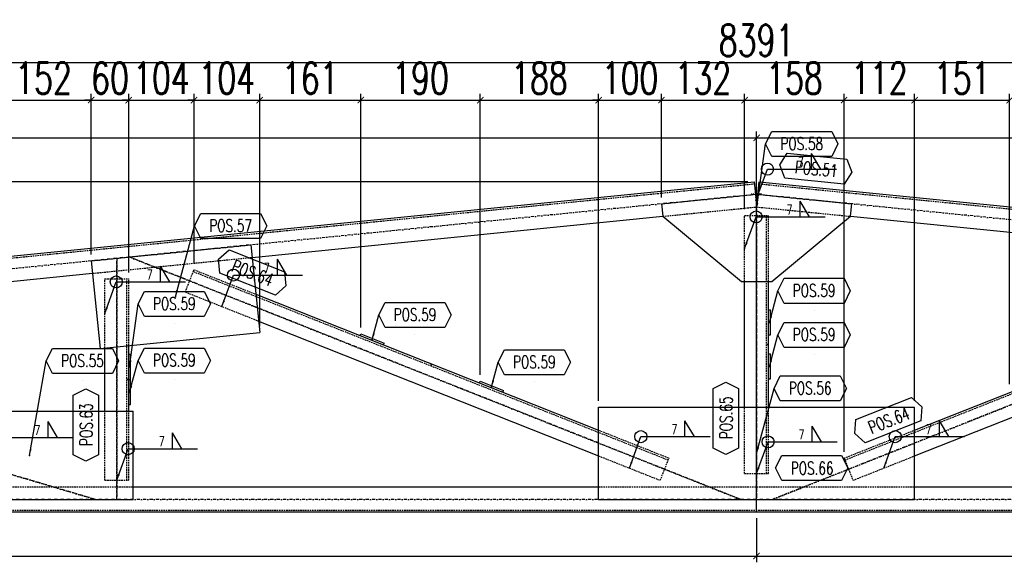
# Model space of a CAD drawing. Header units: feet. Extents: x -13577 to 173285, y -65833 to 34873.
# Tile 104 of 127: x 97790 to 99354, y -54928 to -54066. Entities that reach past the tile are written whole.
import ezdxf
from ezdxf.enums import TextEntityAlignment as Align

# ---------------------------------------------------------------- set-up
doc = ezdxf.new("R2010")
doc.units = ezdxf.units.FT
doc.header["$LTSCALE"] = 10
doc.header["$MEASUREMENT"] = 0
doc.linetypes.add('DASHDOT', pattern=[1, 0.5, -0.25, 0, -0.25])
doc.linetypes.add('HIDDEN', pattern=[0.375, 0.25, -0.125])
doc.layers.get('0').update_dxf_attribs({"linetype": 'CONTINUOUS'})
doc.layers.get('Defpoints').update_dxf_attribs({"linetype": 'CONTINUOUS'})
for name, color, linetype in [('A', 2, 'DASHDOT'), ('FORIR', 4, 'CONTINUOUS'), ('G', 3, 'CONTINUOUS'), ('POS_BOX', 6, 'CONTINUOUS'), ('POS_DES', 2, 'CONTINUOUS'), ('POS_MAT', 2, 'CONTINUOUS'), ('POS_NOT', 2, 'CONTINUOUS'), ('TR', 6, 'HIDDEN'), ('TXT1', 7, 'CONTINUOUS')]:
    doc.layers.add(name, color=color, linetype=linetype)
doc.styles.add('1', font='romans.shx', dxfattribs={"width": 0.7, "height": 50})
doc.styles.add('POS', font='ROMANS', dxfattribs={"width": 0.7})
doc.dimstyles.get("Standard").update_dxf_attribs({"dimtxt": 50, "dimasz": 1, "dimexe": 1, "dimexo": 1, "dimgap": 1, "dimtad": 1, "dimdec": 0, "dimdsep": 46, "dimtxsty": '1', "dimblk": 'ARCHTICK', "dimcen": 3, "dimclrd": 1, "dimclre": 1, "dimclrt": 3, "dimadec": 0, "dimazin": 0, "dimtfac": 1, "dimtdec": 0, "dimtix": 1, "dimtmove": 0, "dimatfit": 3, "dimfxl": 0, "dimtolj": 1, "dimarcsym": 0})

# ---------------------------------------------------------------- blocks, each defined once
blk = doc.blocks.new('3D2D_INFOWELD')
blk.add_point((0, 0))
at = {"layer": 'FORIR', "flags": 1}
blk.add_attdef('DATA', (7.6, -4.3), '', height=5.26, dxfattribs=at)
blk = doc.blocks.new('ALLAROUND')
blk.add_circle((0, 0), 0.956)
blk = doc.blocks.new('LINE_UNI_S_D')
blk.add_line((0, 0), (11, 0))
blk = doc.blocks.new('W01_UP_SIMPLE')
for q in [(8.46, 0), (6.96, 0)]:
    blk.add_line((6.96, 2.5), q)
at = {"style": '1', "width": 0.7}
blk.add_attdef('VAL2', text='', height=1.5, dxfattribs=at).set_placement((7, 3), align=Align.CENTER)
blk.add_attdef('VAL3', (9.47, 3), '', height=1.5, dxfattribs=at)
blk.add_attdef('VAL1', text='', height=1.5, dxfattribs=at).set_placement((5.78, 0.41), align=Align.RIGHT)
blk = doc.blocks.new('_ArchTick')
at = {"color": 0, "linetype": 'ByBlock', "const_width": 0.15}
blk.add_lwpolyline([(-0.5, -0.5), (0.5, 0.5)], dxfattribs=at)
blk = doc.blocks.new('P8_LAM')
blk.add_line((5.75, -3.08), (5.75, -3.08))
at = {"layer": 'POS_BOX'}
blk.add_lwpolyline([(11.5, 0), (10.5, -2), (1, -2), (0, 0), (1, 2), (10.5, 2)], close=True, dxfattribs=at)
at = {"style": 'POS', "width": 0.7}
blk.add_attdef('POS_PEZ', text='', height=2, dxfattribs=at).set_placement((5.75, -0.95), align=Align.CENTER)
at = {"style": 'POS', "width": 0.7, "flags": 1}
for tag, p in [('MAR_PEZ', (1, -3.15)), ('QTA_PEZ', (1, -3.69)), ('SUN_LIS', (1, -4.84)), ('PUN_LIS', (1, -4.3)), ('COD_PEZ', (1, -5.95)), ('MCL_PEZ', (1, -5.41)), ('DIM_PRO', (1, -6.59))]:
    blk.add_attdef(tag, p, '', height=0.35, dxfattribs=at)
at = {"layer": 'POS_DES', "style": 'POS', "width": 0.7, "flags": 1}
for tag, p in [('SPE_PRO', (3.38, -4.66)), ('LAR_PRO', (3.4, -4.12)), ('LUN_PRO', (3.37, -5.17))]:
    blk.add_attdef(tag, p, '', height=0.35, dxfattribs=at)
at = {"layer": 'POS_MAT', "style": 'POS', "width": 0.7, "flags": 1}
blk.add_attdef('MAT_PRO', text='', height=0.35, dxfattribs=at).set_placement((4.3, -3.18), align=Align.CENTER)
at = {"layer": 'POS_NOT', "style": 'POS', "width": 0.7, "flags": 1}
blk.add_attdef('NOT_PEZ', (3.41, -3.62), '', height=0.35, dxfattribs=at)
blk = doc.blocks.new('P8_PRO')
at = {"layer": 'POS_BOX'}
blk.add_lwpolyline([(11.5, 0), (10.5, -2), (1, -2), (0, 0), (1, 2), (10.5, 2)], close=True, dxfattribs=at)
at = {"style": 'POS', "width": 0.7}
blk.add_attdef('POS_PEZ', text='', height=2, dxfattribs=at).set_placement((5.83, -1.05), align=Align.CENTER)
at = {"style": 'POS', "width": 0.7, "flags": 1}
for tag, p in [('QTA_PEZ', (1, -3.45)), ('MAR_PEZ', (1, -2.92)), ('SUN_LIS', (1, -4.58)), ('PUN_LIS', (1, -4.05)), ('COD_PEZ', (1, -5.68)), ('MCL_PEZ', (1, -5.14)), ('DIM_PRO', (1, -6.27))]:
    blk.add_attdef(tag, p, '', height=0.35, dxfattribs=at)
at = {"layer": 'POS_DES', "style": 'POS', "width": 0.7, "flags": 1}
for tag, p in [('NOM_PRO', (2.84, -2.9)), ('LUN_PRO', (2.82, -4.54))]:
    blk.add_attdef(tag, p, '', height=0.35, dxfattribs=at)
at = {"layer": 'POS_MAT', "style": 'POS', "width": 0.7, "flags": 1}
blk.add_attdef('MAT_PRO', (2.83, -3.44), '', height=0.35, dxfattribs=at)
at = {"layer": 'POS_NOT', "style": 'POS', "width": 0.7, "flags": 1}
blk.add_attdef('NOT_PEZ', (2.82, -4.01), '', height=0.35, dxfattribs=at)
blk = doc.blocks.new('3D_INFOPOS')
blk.add_point((0, 0))
at = {"layer": 'FORIR', "flags": 1}
for tag, p in [('POS_PEZ', (7.6, -4.3)), ('MAT_PRO', (7.6, -11.9))]:
    blk.add_attdef(tag, p, '', height=5.26, dxfattribs=at)
blk = doc.blocks.new('*D462')
at = {"layer": 'Defpoints', "color": 0}
for p in [(94765.2, -54742.8), (98960.6, -54848.3), (98960.6, -54918.3)]:
    blk.add_point(p, dxfattribs=at)
at = {"layer": 'TXT1', "color": 1, "lineweight": -2, "transparency": 16777216}
for p, q in [((94765.2, -54752.8), (94765.2, -54928.3)), ((98960.6, -54858.3), (98960.6, -54928.3)), ((94765.2, -54918.3), (98960.6, -54918.3))]:
    blk.add_line(p, q, dxfattribs=at)
at = {"layer": 'TXT1', "color": 1, "lineweight": -2, "transparency": 16777216, "xscale": 10, "yscale": 10, "zscale": 10, "rotation": 180}
blk.add_blockref('_ArchTick', (94765.2, -54918.3), dxfattribs=at)
at = {"layer": 'TXT1', "color": 1, "lineweight": -2, "transparency": 16777216, "xscale": 10, "yscale": 10, "zscale": 10}
blk.add_blockref('_ArchTick', (98960.6, -54918.3), dxfattribs=at)
at = {"layer": 'TXT1', "color": 3, "transparency": 16777216, "insert": (96862.9, -54883.3), "char_height": 50, "attachment_point": 5, "style": '1'}
blk.add_mtext('\\A1;4195', dxfattribs=at)
blk = doc.blocks.new('*D463')
at = {"layer": 'Defpoints', "color": 0}
for p in [(98960.6, -54848.3), (102010.7, -54848.3), (102010.7, -54918.3)]:
    blk.add_point(p, dxfattribs=at)
at = {"layer": 'TXT1', "color": 1, "lineweight": -2, "transparency": 16777216}
for p, q in [((98960.6, -54858.3), (98960.6, -54928.3)), ((102010.7, -54858.3), (102010.7, -54928.3)), ((98960.6, -54918.3), (102010.7, -54918.3))]:
    blk.add_line(p, q, dxfattribs=at)
at = {"layer": 'TXT1', "color": 1, "lineweight": -2, "transparency": 16777216, "xscale": 10, "yscale": 10, "zscale": 10, "rotation": 180}
blk.add_blockref('_ArchTick', (98960.6, -54918.3), dxfattribs=at)
at = {"layer": 'TXT1', "color": 1, "lineweight": -2, "transparency": 16777216, "xscale": 10, "yscale": 10, "zscale": 10}
blk.add_blockref('_ArchTick', (102010.7, -54918.3), dxfattribs=at)
at = {"layer": 'TXT1', "color": 3, "transparency": 16777216, "insert": (100485.7, -54883.3), "char_height": 50, "attachment_point": 5, "style": '1'}
blk.add_mtext('\\A1;3050', dxfattribs=at)
blk = doc.blocks.new('*D466')
at = {"layer": 'Defpoints', "color": 0}
for p in [(98960.6, -54253.7), (95910.5, -54808.3), (98960.6, -54808.3)]:
    blk.add_point(p, dxfattribs=at)
at = {"layer": 'TXT1', "color": 1, "lineweight": -2, "transparency": 16777216}
for p, q in [((95910.5, -54798.3), (95910.5, -54243.7)), ((95910.5, -54253.7), (98960.6, -54253.7)), ((98960.6, -54798.3), (98960.6, -54243.7))]:
    blk.add_line(p, q, dxfattribs=at)
at = {"layer": 'TXT1', "color": 1, "lineweight": -2, "transparency": 16777216, "xscale": 10, "yscale": 10, "zscale": 10, "rotation": 180}
blk.add_blockref('_ArchTick', (95910.5, -54253.7), dxfattribs=at)
at = {"layer": 'TXT1', "color": 1, "lineweight": -2, "transparency": 16777216, "xscale": 10, "yscale": 10, "zscale": 10}
blk.add_blockref('_ArchTick', (98960.6, -54253.7), dxfattribs=at)
at = {"layer": 'TXT1', "color": 3, "transparency": 16777216, "insert": (97435.6, -54218.7), "char_height": 50, "attachment_point": 5, "style": '1'}
blk.add_mtext('\\A1;3050', dxfattribs=at)
blk = doc.blocks.new('*D467')
at = {"layer": 'Defpoints', "color": 0}
for p in [(103156, -54253.7), (103156, -54742.8), (98960.6, -54808.3)]:
    blk.add_point(p, dxfattribs=at)
at = {"layer": 'TXT1', "color": 1, "lineweight": -2, "transparency": 16777216}
for p, q in [((98960.6, -54798.3), (98960.6, -54243.7)), ((98960.6, -54253.7), (103156, -54253.7)), ((103156, -54732.8), (103156, -54243.7))]:
    blk.add_line(p, q, dxfattribs=at)
at = {"layer": 'TXT1', "color": 1, "lineweight": -2, "transparency": 16777216, "xscale": 10, "yscale": 10, "zscale": 10, "rotation": 180}
blk.add_blockref('_ArchTick', (98960.6, -54253.7), dxfattribs=at)
at = {"layer": 'TXT1', "color": 1, "lineweight": -2, "transparency": 16777216, "xscale": 10, "yscale": 10, "zscale": 10}
blk.add_blockref('_ArchTick', (103156, -54253.7), dxfattribs=at)
at = {"layer": 'TXT1', "color": 3, "transparency": 16777216, "insert": (101058.3, -54218.7), "char_height": 50, "attachment_point": 5, "style": '1'}
blk.add_mtext('\\A1;4195', dxfattribs=at)
blk = doc.blocks.new('*D483')
at = {"layer": 'Defpoints', "color": 0}
for p in [(97903.3, -54193.7), (97903.3, -54449.1), (97751.8, -54761.5)]:
    blk.add_point(p, dxfattribs=at)
at = {"layer": 'TXT1', "color": 1, "lineweight": -2, "transparency": 16777216}
for p, q in [((97751.8, -54751.5), (97751.8, -54183.7)), ((97751.8, -54193.7), (97903.3, -54193.7)), ((97903.3, -54439.1), (97903.3, -54183.7))]:
    blk.add_line(p, q, dxfattribs=at)
at = {"layer": 'TXT1', "color": 1, "lineweight": -2, "transparency": 16777216, "xscale": 10, "yscale": 10, "zscale": 10, "rotation": 180}
blk.add_blockref('_ArchTick', (97751.8, -54193.7), dxfattribs=at)
at = {"layer": 'TXT1', "color": 1, "lineweight": -2, "transparency": 16777216, "xscale": 10, "yscale": 10, "zscale": 10}
blk.add_blockref('_ArchTick', (97903.3, -54193.7), dxfattribs=at)
at = {"layer": 'TXT1', "color": 3, "transparency": 16777216, "insert": (97827.6, -54158.7), "char_height": 50, "attachment_point": 5, "style": '1'}
blk.add_mtext('\\A1;152', dxfattribs=at)
blk = doc.blocks.new('*D484')
at = {"layer": 'Defpoints', "color": 0}
for p in [(97962.9, -54193.7), (97903.3, -54449.1), (97962.9, -54477.7)]:
    blk.add_point(p, dxfattribs=at)
at = {"layer": 'TXT1', "color": 1, "lineweight": -2, "transparency": 16777216}
for p, q in [((97903.3, -54193.7), (97893.3, -54193.7)), ((97903.3, -54439.1), (97903.3, -54183.7)), ((97903.3, -54193.7), (97962.9, -54193.7)), ((97962.9, -54467.7), (97962.9, -54183.7)), ((97962.9, -54193.7), (97972.9, -54193.7))]:
    blk.add_line(p, q, dxfattribs=at)
at = {"layer": 'TXT1', "color": 1, "lineweight": -2, "transparency": 16777216, "xscale": 10, "yscale": 10, "zscale": 10}
blk.add_blockref('_ArchTick', (97903.3, -54193.7), dxfattribs=at)
at = {"layer": 'TXT1', "color": 1, "lineweight": -2, "transparency": 16777216, "xscale": 10, "yscale": 10, "zscale": 10, "rotation": 180}
blk.add_blockref('_ArchTick', (97962.9, -54193.7), dxfattribs=at)
at = {"layer": 'TXT1', "color": 3, "transparency": 16777216, "insert": (97933.1, -54158.7), "char_height": 50, "attachment_point": 5, "style": '1'}
blk.add_mtext('\\A1;60', dxfattribs=at)
blk = doc.blocks.new('*D485')
at = {"layer": 'Defpoints', "color": 0}
for p in [(98066.7, -54193.7), (98066.7, -54463.3), (97962.9, -54477.7)]:
    blk.add_point(p, dxfattribs=at)
at = {"layer": 'TXT1', "color": 1, "lineweight": -2, "transparency": 16777216}
for p, q in [((97962.9, -54193.7), (97952.9, -54193.7)), ((97962.9, -54467.7), (97962.9, -54183.7)), ((97962.9, -54193.7), (98066.7, -54193.7)), ((98066.7, -54453.3), (98066.7, -54183.7)), ((98066.7, -54193.7), (98076.7, -54193.7))]:
    blk.add_line(p, q, dxfattribs=at)
at = {"layer": 'TXT1', "color": 1, "lineweight": -2, "transparency": 16777216, "xscale": 10, "yscale": 10, "zscale": 10}
blk.add_blockref('_ArchTick', (97962.9, -54193.7), dxfattribs=at)
at = {"layer": 'TXT1', "color": 1, "lineweight": -2, "transparency": 16777216, "xscale": 10, "yscale": 10, "zscale": 10, "rotation": 180}
blk.add_blockref('_ArchTick', (98066.7, -54193.7), dxfattribs=at)
at = {"layer": 'TXT1', "color": 3, "transparency": 16777216, "insert": (98014.8, -54158.7), "char_height": 50, "attachment_point": 5, "style": '1'}
blk.add_mtext('\\A1;104', dxfattribs=at)
blk = doc.blocks.new('*D486')
at = {"layer": 'Defpoints', "color": 0}
for p in [(98171, -54193.7), (98066.7, -54463.3), (98171, -54563)]:
    blk.add_point(p, dxfattribs=at)
at = {"layer": 'TXT1', "color": 1, "lineweight": -2, "transparency": 16777216}
for p, q in [((98066.7, -54193.7), (98056.7, -54193.7)), ((98066.7, -54453.3), (98066.7, -54183.7)), ((98066.7, -54193.7), (98171, -54193.7)), ((98171, -54553), (98171, -54183.7)), ((98171, -54193.7), (98181, -54193.7))]:
    blk.add_line(p, q, dxfattribs=at)
at = {"layer": 'TXT1', "color": 1, "lineweight": -2, "transparency": 16777216, "xscale": 10, "yscale": 10, "zscale": 10}
blk.add_blockref('_ArchTick', (98066.7, -54193.7), dxfattribs=at)
at = {"layer": 'TXT1', "color": 1, "lineweight": -2, "transparency": 16777216, "xscale": 10, "yscale": 10, "zscale": 10, "rotation": 180}
blk.add_blockref('_ArchTick', (98171, -54193.7), dxfattribs=at)
at = {"layer": 'TXT1', "color": 3, "transparency": 16777216, "insert": (98118.9, -54158.7), "char_height": 50, "attachment_point": 5, "style": '1'}
blk.add_mtext('\\A1;104', dxfattribs=at)
blk = doc.blocks.new('*D487')
at = {"layer": 'Defpoints', "color": 0}
for p in [(98331.8, -54193.7), (98171, -54563), (98331.8, -54565.2)]:
    blk.add_point(p, dxfattribs=at)
at = {"layer": 'TXT1', "color": 1, "lineweight": -2, "transparency": 16777216}
for p, q in [((98171, -54553), (98171, -54183.7)), ((98171, -54193.7), (98331.8, -54193.7)), ((98331.8, -54555.2), (98331.8, -54183.7))]:
    blk.add_line(p, q, dxfattribs=at)
at = {"layer": 'TXT1', "color": 1, "lineweight": -2, "transparency": 16777216, "xscale": 10, "yscale": 10, "zscale": 10, "rotation": 180}
blk.add_blockref('_ArchTick', (98171, -54193.7), dxfattribs=at)
at = {"layer": 'TXT1', "color": 1, "lineweight": -2, "transparency": 16777216, "xscale": 10, "yscale": 10, "zscale": 10}
blk.add_blockref('_ArchTick', (98331.8, -54193.7), dxfattribs=at)
at = {"layer": 'TXT1', "color": 3, "transparency": 16777216, "insert": (98251.4, -54158.7), "char_height": 50, "attachment_point": 5, "style": '1'}
blk.add_mtext('\\A1;161', dxfattribs=at)
blk = doc.blocks.new('*D488')
at = {"layer": 'Defpoints', "color": 0}
for p in [(98521.5, -54193.7), (98331.8, -54565.2), (98521.5, -54640.4)]:
    blk.add_point(p, dxfattribs=at)
at = {"layer": 'TXT1', "color": 1, "lineweight": -2, "transparency": 16777216}
for p, q in [((98331.8, -54555.2), (98331.8, -54183.7)), ((98331.8, -54193.7), (98521.5, -54193.7)), ((98521.5, -54630.4), (98521.5, -54183.7))]:
    blk.add_line(p, q, dxfattribs=at)
at = {"layer": 'TXT1', "color": 1, "lineweight": -2, "transparency": 16777216, "xscale": 10, "yscale": 10, "zscale": 10, "rotation": 180}
blk.add_blockref('_ArchTick', (98331.8, -54193.7), dxfattribs=at)
at = {"layer": 'TXT1', "color": 1, "lineweight": -2, "transparency": 16777216, "xscale": 10, "yscale": 10, "zscale": 10}
blk.add_blockref('_ArchTick', (98521.5, -54193.7), dxfattribs=at)
at = {"layer": 'TXT1', "color": 3, "transparency": 16777216, "insert": (98426.6, -54158.7), "char_height": 50, "attachment_point": 5, "style": '1'}
blk.add_mtext('\\A1;190', dxfattribs=at)
blk = doc.blocks.new('*D489')
at = {"layer": 'Defpoints', "color": 0}
for p in [(98709.6, -54193.7), (98521.5, -54640.4), (98709.6, -54681.9)]:
    blk.add_point(p, dxfattribs=at)
at = {"layer": 'TXT1', "color": 1, "lineweight": -2, "transparency": 16777216}
for p, q in [((98521.5, -54630.4), (98521.5, -54183.7)), ((98521.5, -54193.7), (98709.6, -54193.7)), ((98709.6, -54671.9), (98709.6, -54183.7))]:
    blk.add_line(p, q, dxfattribs=at)
at = {"layer": 'TXT1', "color": 1, "lineweight": -2, "transparency": 16777216, "xscale": 10, "yscale": 10, "zscale": 10, "rotation": 180}
blk.add_blockref('_ArchTick', (98521.5, -54193.7), dxfattribs=at)
at = {"layer": 'TXT1', "color": 1, "lineweight": -2, "transparency": 16777216, "xscale": 10, "yscale": 10, "zscale": 10}
blk.add_blockref('_ArchTick', (98709.6, -54193.7), dxfattribs=at)
at = {"layer": 'TXT1', "color": 3, "transparency": 16777216, "insert": (98615.5, -54158.7), "char_height": 50, "attachment_point": 5, "style": '1'}
blk.add_mtext('\\A1;188', dxfattribs=at)
blk = doc.blocks.new('*D490')
at = {"layer": 'Defpoints', "color": 0}
for p in [(98809.4, -54193.7), (98809.4, -54358.5), (98709.6, -54681.9)]:
    blk.add_point(p, dxfattribs=at)
at = {"layer": 'TXT1', "color": 1, "lineweight": -2, "transparency": 16777216}
for p, q in [((98709.6, -54193.7), (98699.6, -54193.7)), ((98709.6, -54671.9), (98709.6, -54183.7)), ((98709.6, -54193.7), (98809.4, -54193.7)), ((98809.4, -54348.5), (98809.4, -54183.7)), ((98809.4, -54193.7), (98819.4, -54193.7))]:
    blk.add_line(p, q, dxfattribs=at)
at = {"layer": 'TXT1', "color": 1, "lineweight": -2, "transparency": 16777216, "xscale": 10, "yscale": 10, "zscale": 10}
blk.add_blockref('_ArchTick', (98709.6, -54193.7), dxfattribs=at)
at = {"layer": 'TXT1', "color": 1, "lineweight": -2, "transparency": 16777216, "xscale": 10, "yscale": 10, "zscale": 10, "rotation": 180}
blk.add_blockref('_ArchTick', (98809.4, -54193.7), dxfattribs=at)
at = {"layer": 'TXT1', "color": 3, "transparency": 16777216, "insert": (98759.5, -54158.7), "char_height": 50, "attachment_point": 5, "style": '1'}
blk.add_mtext('\\A1;100', dxfattribs=at)
blk = doc.blocks.new('*D491')
at = {"layer": 'Defpoints', "color": 0}
for p in [(98941.6, -54193.7), (98809.4, -54358.5), (98941.6, -54376.9)]:
    blk.add_point(p, dxfattribs=at)
at = {"layer": 'TXT1', "color": 1, "lineweight": -2, "transparency": 16777216}
for p, q in [((98809.4, -54348.5), (98809.4, -54183.7)), ((98809.4, -54193.7), (98941.6, -54193.7)), ((98941.6, -54366.9), (98941.6, -54183.7))]:
    blk.add_line(p, q, dxfattribs=at)
at = {"layer": 'TXT1', "color": 1, "lineweight": -2, "transparency": 16777216, "xscale": 10, "yscale": 10, "zscale": 10, "rotation": 180}
blk.add_blockref('_ArchTick', (98809.4, -54193.7), dxfattribs=at)
at = {"layer": 'TXT1', "color": 1, "lineweight": -2, "transparency": 16777216, "xscale": 10, "yscale": 10, "zscale": 10}
blk.add_blockref('_ArchTick', (98941.6, -54193.7), dxfattribs=at)
at = {"layer": 'TXT1', "color": 3, "transparency": 16777216, "insert": (98875.5, -54158.7), "char_height": 50, "attachment_point": 5, "style": '1'}
blk.add_mtext('\\A1;132', dxfattribs=at)
blk = doc.blocks.new('*D492')
at = {"layer": 'Defpoints', "color": 0}
for p in [(99099.7, -54193.7), (98941.6, -54376.9), (99099.7, -54762.7)]:
    blk.add_point(p, dxfattribs=at)
at = {"layer": 'TXT1', "color": 1, "lineweight": -2, "transparency": 16777216}
for p, q in [((98941.6, -54366.9), (98941.6, -54183.7)), ((98941.6, -54193.7), (99099.7, -54193.7)), ((99099.7, -54752.7), (99099.7, -54183.7))]:
    blk.add_line(p, q, dxfattribs=at)
at = {"layer": 'TXT1', "color": 1, "lineweight": -2, "transparency": 16777216, "xscale": 10, "yscale": 10, "zscale": 10, "rotation": 180}
blk.add_blockref('_ArchTick', (98941.6, -54193.7), dxfattribs=at)
at = {"layer": 'TXT1', "color": 1, "lineweight": -2, "transparency": 16777216, "xscale": 10, "yscale": 10, "zscale": 10}
blk.add_blockref('_ArchTick', (99099.7, -54193.7), dxfattribs=at)
at = {"layer": 'TXT1', "color": 3, "transparency": 16777216, "insert": (99020.7, -54158.7), "char_height": 50, "attachment_point": 5, "style": '1'}
blk.add_mtext('\\A1;158', dxfattribs=at)
blk = doc.blocks.new('*D493')
at = {"layer": 'Defpoints', "color": 0}
for p in [(99211.7, -54193.7), (99211.7, -54681.9), (99099.7, -54762.7)]:
    blk.add_point(p, dxfattribs=at)
at = {"layer": 'TXT1', "color": 1, "lineweight": -2, "transparency": 16777216}
for p, q in [((99099.7, -54752.7), (99099.7, -54183.7)), ((99099.7, -54193.7), (99211.7, -54193.7)), ((99211.7, -54671.9), (99211.7, -54183.7))]:
    blk.add_line(p, q, dxfattribs=at)
at = {"layer": 'TXT1', "color": 1, "lineweight": -2, "transparency": 16777216, "xscale": 10, "yscale": 10, "zscale": 10, "rotation": 180}
blk.add_blockref('_ArchTick', (99099.7, -54193.7), dxfattribs=at)
at = {"layer": 'TXT1', "color": 1, "lineweight": -2, "transparency": 16777216, "xscale": 10, "yscale": 10, "zscale": 10}
blk.add_blockref('_ArchTick', (99211.7, -54193.7), dxfattribs=at)
at = {"layer": 'TXT1', "color": 3, "transparency": 16777216, "insert": (99155.7, -54158.7), "char_height": 50, "attachment_point": 5, "style": '1'}
blk.add_mtext('\\A1;112', dxfattribs=at)
blk = doc.blocks.new('*D494')
at = {"layer": 'Defpoints', "color": 0}
for p in [(99362.6, -54193.7), (99362.6, -54655.2), (99211.7, -54681.9)]:
    blk.add_point(p, dxfattribs=at)
at = {"layer": 'TXT1', "color": 1, "lineweight": -2, "transparency": 16777216}
for p, q in [((99211.7, -54671.9), (99211.7, -54183.7)), ((99211.7, -54193.7), (99362.6, -54193.7)), ((99362.6, -54645.2), (99362.6, -54183.7))]:
    blk.add_line(p, q, dxfattribs=at)
at = {"layer": 'TXT1', "color": 1, "lineweight": -2, "transparency": 16777216, "xscale": 10, "yscale": 10, "zscale": 10, "rotation": 180}
blk.add_blockref('_ArchTick', (99211.7, -54193.7), dxfattribs=at)
at = {"layer": 'TXT1', "color": 1, "lineweight": -2, "transparency": 16777216, "xscale": 10, "yscale": 10, "zscale": 10}
blk.add_blockref('_ArchTick', (99362.6, -54193.7), dxfattribs=at)
at = {"layer": 'TXT1', "color": 3, "transparency": 16777216, "insert": (99287.1, -54158.7), "char_height": 50, "attachment_point": 5, "style": '1'}
blk.add_mtext('\\A1;151', dxfattribs=at)
blk = doc.blocks.new('*D516')
at = {"layer": 'Defpoints', "color": 0}
for p in [(103156, -54133.7), (94765.2, -54742.8), (103156, -54742.8)]:
    blk.add_point(p, dxfattribs=at)
at = {"layer": 'TXT1', "color": 1, "lineweight": -2, "transparency": 16777216}
for p, q in [((94765.2, -54732.8), (94765.2, -54123.7)), ((103156, -54732.8), (103156, -54123.7)), ((94765.2, -54133.7), (103156, -54133.7))]:
    blk.add_line(p, q, dxfattribs=at)
at = {"layer": 'TXT1', "color": 1, "lineweight": -2, "transparency": 16777216, "xscale": 10, "yscale": 10, "zscale": 10, "rotation": 180}
blk.add_blockref('_ArchTick', (94765.2, -54133.7), dxfattribs=at)
at = {"layer": 'TXT1', "color": 1, "lineweight": -2, "transparency": 16777216, "xscale": 10, "yscale": 10, "zscale": 10}
blk.add_blockref('_ArchTick', (103156, -54133.7), dxfattribs=at)
at = {"layer": 'TXT1', "color": 3, "transparency": 16777216, "insert": (98960.6, -54098.7), "char_height": 50, "attachment_point": 5, "style": '1'}
blk.add_mtext('\\A1;8391', dxfattribs=at)
blk = doc.blocks.new('*D517')
at = {"layer": 'Defpoints', "color": 0}
for p in [(98956.6, -54323.7), (94695.2, -54848.3), (95910.5, -54848.3)]:
    blk.add_point(p, dxfattribs=at)
at = {"layer": 'TXT1', "color": 1, "lineweight": -2, "transparency": 16777216}
for p, q in [((98946.6, -54323.7), (94685.2, -54323.7)), ((94695.2, -54323.7), (94695.2, -54848.3)), ((95900.5, -54848.3), (94685.2, -54848.3))]:
    blk.add_line(p, q, dxfattribs=at)
at = {"layer": 'TXT1', "color": 1, "lineweight": -2, "transparency": 16777216, "xscale": 10, "yscale": 10, "zscale": 10}
for p, rotation in [((94695.2, -54323.7), 90), ((94695.2, -54848.3), 270)]:
    blk.add_blockref('_ArchTick', p, dxfattribs=dict(at, rotation=rotation))
at = {"layer": 'TXT1', "color": 3, "transparency": 16777216, "insert": (94660.2, -54586), "char_height": 50, "attachment_point": 5, "rotation": 90, "style": '1'}
blk.add_mtext('\\A1;525', dxfattribs=at)

msp = doc.modelspace()

# ---------------------------------------------------------------- linework, layer by layer
at = {"layer": 'A'}
for p, q in [((98968.6, -54342.6), (94757.3, -54763.7)), ((103164, -54763.7), (98952.7, -54342.6)), ((98960.6, -54828.3), (98960.6, -54366.9)), ((98960.6, -54366.9), (98960.6, -54828.3)), ((97943.9, -54445), (97943.9, -54828.3)), ((97943.9, -54828.3), (97943.9, -54445)), ((97964.1, -54443), (98935.4, -54828.3)), ((98935.4, -54828.3), (97964.1, -54443)), ((99957.1, -54443), (98985.8, -54828.3)), ((98985.8, -54828.3), (99957.1, -54443)), ((97910.2, -54828.3), (96952.5, -54544.2)), ((96952.5, -54544.2), (97910.2, -54828.3)), ((98970.6, -54828.3), (95900.5, -54828.3)), ((102020.7, -54828.3), (98950.6, -54828.3))]:
    msp.add_line(p, q, dxfattribs=at)
at = {"layer": 'G'}
for p, q in [((94765.2, -54742.8), (98956.6, -54323.7)), ((98956.6, -54323.7), (98958.6, -54343.6)), ((98962.6, -54343.6), (98964.6, -54323.7)), ((98964.6, -54323.7), (103156, -54742.8)), ((98809.4, -54358.5), (98960.6, -54343.4)), ((98960.6, -54343.4), (99111.9, -54358.5)), ((98809.4, -54358.5), (98811.4, -54378.4)), ((99109.9, -54378.4), (99111.9, -54358.5)), ((98159.1, -54443.6), (98811.4, -54378.4)), ((98811.4, -54378.4), (98936.6, -54481.9)), ((98984.6, -54481.9), (99109.9, -54378.4)), ((99109.9, -54378.4), (99758.5, -54443.2)), ((97903.3, -54449.1), (98157.1, -54423.7)), ((98157.1, -54423.7), (98171, -54563)), ((97903.3, -54449.1), (97917.3, -54588.4)), ((97175.8, -54541.9), (97905.3, -54469)), ((98936.6, -54481.9), (98984.6, -54481.9)), ((98941.6, -54681.9), (98941.6, -54481.9)), ((98979.6, -54681.9), (98979.6, -54481.9)), ((98164.9, -54502.2), (98709.6, -54718.3)), ((99211.7, -54718.3), (99752.5, -54503.7)), ((98979.6, -54526.9), (98982.6, -54526.9)), ((98982.6, -54566.9), (98982.6, -54526.9)), ((98169.2, -54544.8), (98709.6, -54759.2)), ((99211.7, -54759.2), (99748.2, -54546.3)), ((97917.3, -54588.4), (98171, -54563)), ((98330.7, -54568), (98331.8, -54565.2)), ((98331.8, -54565.2), (98369, -54580)), ((98979.6, -54566.9), (98982.6, -54566.9)), ((97962.9, -54688.3), (97962.9, -54583.8)), ((98367.9, -54582.7), (98369, -54580)), ((97924.9, -54688.3), (97924.9, -54587.6)), ((97962.9, -54597.7), (97965.9, -54597.7)), ((97965.9, -54677.7), (97965.9, -54597.7)), ((98979.6, -54596.9), (98982.6, -54596.9)), ((98982.6, -54636.9), (98982.6, -54596.9)), ((97962.9, -54637.7), (97965.9, -54637.7)), ((98520.4, -54643.2), (98521.5, -54640.4)), ((98521.5, -54640.4), (98558.6, -54655.2)), ((98979.6, -54636.9), (98982.6, -54636.9)), ((98557.5, -54658), (98558.6, -54655.2)), ((97962.9, -54677.7), (97965.9, -54677.7)), ((97640.2, -54688.3), (97970.2, -54688.3)), ((97970.2, -54828.3), (97970.2, -54688.3)), ((98709.6, -54828.3), (98709.6, -54681.9)), ((98709.6, -54681.9), (99211.7, -54681.9)), ((99211.7, -54828.3), (99211.7, -54681.9)), ((97970.2, -54808.3), (98709.6, -54808.3)), ((99211.7, -54808.3), (99953.3, -54808.3)), ((97640.2, -54828.3), (97970.2, -54828.3)), ((98709.6, -54828.3), (99211.7, -54828.3)), ((98960.6, -54848.3), (98960.6, -54828.3)), ((95910.5, -54848.3), (102010.7, -54848.3))]:
    msp.add_line(p, q, dxfattribs=at)
at = {"layer": 'TR'}
for p, q in [((94765.5, -54745.8), (98956.9, -54326.7)), ((98964.3, -54326.7), (103155.7, -54745.8)), ((98958.6, -54343.6), (98960.6, -54363.5)), ((98960.6, -54363.5), (98962.6, -54343.6)), ((98811.4, -54378.4), (98960.6, -54363.5)), ((98960.6, -54363.5), (98960.6, -54363.5)), ((98960.6, -54363.5), (98960.6, -54363.5)), ((98960.6, -54363.5), (99109.9, -54378.4)), ((98811.4, -54378.4), (98811.4, -54378.4)), ((98941.6, -54376.9), (98979.6, -54376.9)), ((98941.6, -54481.9), (98941.6, -54376.9)), ((98976.4, -54786.9), (98976.4, -54376.9)), ((98979.6, -54481.9), (98979.6, -54376.9)), ((99109.9, -54378.4), (99109.9, -54378.4)), ((97905.3, -54469), (98159.1, -54443.6)), ((98052.7, -54498.6), (98066.7, -54463.3)), ((98065.6, -54466.2), (98066.7, -54463.3)), ((98065.6, -54466.2), (98820.3, -54765.7)), ((98066.7, -54463.3), (98164.9, -54502.2)), ((99100.9, -54765.7), (99855.7, -54466.2)), ((97924.9, -54587.6), (97924.9, -54477.7)), ((97924.9, -54477.7), (97962.9, -54477.7)), ((97959.7, -54797.7), (97959.7, -54477.7)), ((97962.9, -54583.8), (97962.9, -54477.7)), ((98052.7, -54498.6), (98169.2, -54544.8)), ((97924.9, -54797.7), (97924.9, -54688.3)), ((97962.9, -54797.7), (97962.9, -54688.3)), ((98941.6, -54786.9), (98941.6, -54681.9)), ((98979.6, -54786.9), (98979.6, -54681.9)), ((98709.6, -54718.3), (98821.5, -54762.7)), ((99099.7, -54762.7), (99211.7, -54718.3)), ((98709.6, -54759.2), (98807.5, -54798)), ((99113.7, -54798), (99211.7, -54759.2)), ((98807.5, -54798), (98821.5, -54762.7)), ((99099.7, -54762.7), (99113.7, -54798)), ((98941.6, -54786.9), (98979.6, -54786.9)), ((97924.9, -54797.7), (97962.9, -54797.7)), ((97640.2, -54808.3), (97970.2, -54808.3)), ((98709.6, -54808.3), (99211.7, -54808.3)), ((98960.6, -54828.3), (98960.6, -54808.3)), ((95910.5, -54845.3), (102010.7, -54845.3))]:
    msp.add_line(p, q, dxfattribs=at)

# ---------------------------------------------------------------- block references
at = {"xscale": 10, "yscale": 10, "zscale": 10}
for name, p, values in [('P8_LAM', (98974.9, -54263.4), {'POS_PEZ': 'POS.58'}), ('W01_UP_SIMPLE', (98977.8, -54303.5), {'VAL1': '7'}), ('W01_UP_SIMPLE', (98959.8, -54379.4), {'VAL1': '7'}), ('P8_LAM', (98067.3, -54393.7), {'POS_PEZ': 'POS.57'}), ('W01_UP_SIMPLE', (97943.1, -54482.7), {'VAL1': '7'}), ('W01_UP_SIMPLE', (98129.2, -54471.7), {'VAL1': '7'}), ('P8_LAM', (98994.5, -54496.9), {'POS_PEZ': 'POS.59'}), ('P8_LAM', (97977.8, -54517.7), {'POS_PEZ': 'POS.59'}), ('P8_LAM', (98360.3, -54535.2), {'POS_PEZ': 'POS.59'}), ('P8_LAM', (98994.5, -54566.9), {'POS_PEZ': 'POS.59'}), ('P8_LAM', (97831.9, -54608.3), {'POS_PEZ': 'POS.55'}), ('P8_LAM', (97977.8, -54607.7), {'POS_PEZ': 'POS.59'}), ('P8_LAM', (98549.9, -54610.4), {'POS_PEZ': 'POS.59'}), ('P8_LAM', (98988.3, -54651.9), {'POS_PEZ': 'POS.56'}), ('W01_UP_SIMPLE', (97764.6, -54729.7), {'VAL1': '7'}), ('W01_UP_SIMPLE', (98776.7, -54728.6), {'VAL1': '7'}), ('W01_UP_SIMPLE', (98978.8, -54736.9), {'VAL1': '7'}), ('W01_UP_SIMPLE', (99180.9, -54728.6), {'VAL1': '7'}), ('W01_UP_SIMPLE', (97962.1, -54747.7), {'VAL1': '7'}), ('P8_PRO', (98990.6, -54778.3), {'POS_PEZ': 'POS.66'})]:
    msp.add_blockref(name, p, dxfattribs=at).add_auto_attribs(values)
for p, rotation, values in [((98997.4, -54296.8), 354.2895928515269, {'POS_PEZ': 'POS.51'}), ((98105.7, -54446.4), 338.3613612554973, {'POS_PEZ': 'POS.64'}), ((98911.6, -54756.9), 89.99999999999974, {'POS_PEZ': 'POS.65'}), ((97894.9, -54767.7), 90.00000000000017, {'POS_PEZ': 'POS.63'}), ((99116.5, -54723.7), 21.63863874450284, {'POS_PEZ': 'POS.64'})]:
    msp.add_blockref('P8_PRO', p, dxfattribs=dict(at, rotation=rotation)).add_auto_attribs(values)
for name, p in [('ALLAROUND', (98977.8, -54303.5)), ('LINE_UNI_S_D', (98977.8, -54303.5)), ('ALLAROUND', (98959.8, -54379.4)), ('LINE_UNI_S_D', (98959.8, -54379.4)), ('ALLAROUND', (97943.1, -54482.7)), ('ALLAROUND', (98129.2, -54471.7)), ('LINE_UNI_S_D', (98129.2, -54471.7)), ('LINE_UNI_S_D', (97943.1, -54482.7)), ('ALLAROUND', (98776.7, -54728.6)), ('ALLAROUND', (98978.8, -54736.9)), ('ALLAROUND', (99180.9, -54728.6)), ('LINE_UNI_S_D', (97764.6, -54729.7)), ('ALLAROUND', (97962.1, -54747.7)), ('LINE_UNI_S_D', (98776.7, -54728.6)), ('LINE_UNI_S_D', (98978.8, -54736.9)), ('LINE_UNI_S_D', (99180.9, -54728.6)), ('LINE_UNI_S_D', (97962.1, -54747.7))]:
    msp.add_blockref(name, p, dxfattribs=at)
for name, p in [('3D_INFOPOS', (98960.4, -54367.5)), ('3D_INFOPOS', (98960.4, -54367.5)), ('3D2D_INFOWELD', (98941.6, -54429.4)), ('3D2D_INFOWELD', (98059.7, -54480.9)), ('3D_INFOPOS', (98037.2, -54506.1)), ('3D_INFOPOS', (98037.2, -54506.1)), ('3D2D_INFOWELD', (97924.9, -54532.7)), ('3D_INFOPOS', (98981.1, -54546.9)), ('3D_INFOPOS', (98349.9, -54574)), ('3D_INFOPOS', (98978, -54581.9)), ('3D_INFOPOS', (98978, -54581.9)), ('3D_INFOPOS', (97964.4, -54617.7)), ('3D_INFOPOS', (98443.5, -54614.5)), ('3D_INFOPOS', (98443.5, -54614.5)), ('3D_INFOPOS', (98981.1, -54616.9)), ('3D_INFOPOS', (97961.3, -54637.7)), ('3D_INFOPOS', (97961.3, -54637.7)), ('3D_INFOPOS', (98539.5, -54649.2)), ('3D_INFOPOS', (97964.4, -54657.7)), ('3D_INFOPOS', (97805.2, -54758.3)), ('3D_INFOPOS', (97805.2, -54758.3)), ('3D_INFOPOS', (98960.6, -54755.1)), ('3D_INFOPOS', (98960.6, -54755.1)), ('3D2D_INFOWELD', (98814.5, -54780.4)), ('3D2D_INFOWELD', (98960.6, -54786.9)), ('3D2D_INFOWELD', (99106.7, -54780.4)), ('3D2D_INFOWELD', (97943.9, -54797.7))]:
    msp.add_blockref(name, p)

# ---------------------------------------------------------------- dimensions: what is measured, and where the dimension line sits
at = {"layer": 'TXT1'}
for base, p1, p2, picture, middle in [((103156, -54133.7), (94765.2, -54742.8), (103156, -54742.8), '*D516', (98960.6, -54098.7)), ((97903.3433, -54193.6598), (97751.8333, -54761.5017), (97903.3433, -54449.0817), '*D483', (97827.5883, -54158.6598)), ((97962.9, -54193.7), (97903.3, -54449.1), (97962.9, -54477.7), '*D484', (97933.1, -54158.7)), ((98066.7, -54193.7), (97962.9, -54477.7), (98066.7, -54463.3), '*D485', (98014.8, -54158.7)), ((98171, -54193.7), (98066.7, -54463.3), (98171, -54563), '*D486', (98118.9, -54158.7)), ((98331.8, -54193.7), (98171, -54563), (98331.8, -54565.2), '*D487', (98251.4, -54158.7)), ((98521.5, -54193.7), (98331.8, -54565.2), (98521.5, -54640.4), '*D488', (98426.6, -54158.7)), ((98709.6, -54193.7), (98521.5, -54640.4), (98709.6, -54681.9), '*D489', (98615.5, -54158.7)), ((98809.4, -54193.7), (98709.6, -54681.9), (98809.4, -54358.5), '*D490', (98759.5, -54158.7)), ((98941.6, -54193.7), (98809.4, -54358.5), (98941.6, -54376.9), '*D491', (98875.5, -54158.7)), ((99099.7, -54193.7), (98941.6, -54376.9), (99099.7, -54762.7), '*D492', (99020.7, -54158.7)), ((99211.7, -54193.7), (99099.7, -54762.7), (99211.7, -54681.9), '*D493', (99155.7, -54158.7)), ((99362.6, -54193.7), (99211.7, -54681.9), (99362.6, -54655.2), '*D494', (99287.1, -54158.7)), ((98960.6, -54253.7), (95910.5, -54808.3), (98960.6, -54808.3), '*D466', (97435.6, -54218.7)), ((103156, -54253.7), (98960.6, -54808.3), (103156, -54742.8), '*D467', (101058.3, -54218.7)), ((98960.6, -54918.3), (94765.2, -54742.8), (98960.6, -54848.3), '*D462', (96862.9, -54883.3)), ((102010.7, -54918.3), (98960.6, -54848.3), (102010.7, -54848.3), '*D463', (100485.7, -54883.3))]:
    dim = msp.add_linear_dim(base=base, p1=p1, p2=p2, dimstyle='Standard', override={"dimscale": 10}, dxfattribs=at)
    dim.commit()
    dim.dimension.update_dxf_attribs({"geometry": picture, "text_midpoint": middle})
dim = msp.add_linear_dim(base=(94695.2, -54848.3), p1=(98956.6, -54323.7), p2=(95910.5, -54848.3), angle=90, dimstyle='Standard', override={"dimscale": 10}, dxfattribs=at)
dim.commit()
dim.dimension.update_dxf_attribs({"geometry": '*D517', "text_midpoint": (94660.2, -54586)})

# ---------------------------------------------------------------- leaders
for points in [[(98960.4, -54367.5), (98974.9, -54263.4)], [(98959.6, -54353.5), (98977.8, -54303.5)], [(98941.6, -54429.4), (98959.8, -54379.4)], [(98037.2, -54506.1), (98067.3, -54393.7)], [(98111, -54521.7), (98129.2, -54471.7)], [(97924.9, -54532.7), (97943.1, -54482.7)], [(98981.1, -54546.9), (98994.5, -54496.9)], [(97964.4, -54617.7), (97977.8, -54517.7)], [(98349.9, -54574), (98360.3, -54535.2)], [(98981.1, -54616.9), (98994.5, -54566.9)], [(97805.2, -54758.3), (97831.9, -54608.3)], [(97964.4, -54657.7), (97977.8, -54607.7)], [(98539.5, -54649.2), (98549.9, -54610.4)], [(98960.6, -54755.1), (98988.3, -54651.9)], [(98758.5, -54778.6), (98776.7, -54728.6)], [(98960.6, -54786.9), (98978.8, -54736.9)], [(99162.7, -54778.6), (99180.9, -54728.6)], [(97943.9, -54797.7), (97962.1, -54747.7)]]:
    msp.add_leader(points, dimstyle='Standard', override={"dimscale": 10})

doc.saveas('drawing.dxf')
